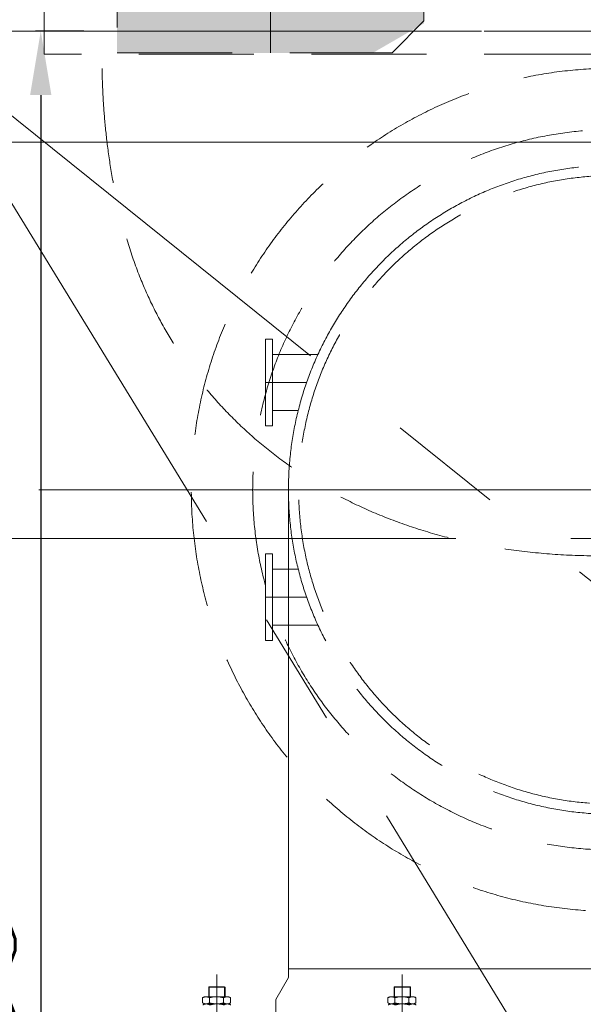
# Model space of a CAD drawing. Header units: inches. Extents: x 0 to 1545919, y 0 to 23143738.
# Tile 69 of 197: x 110484 to 112688, y 141763 to 145617. Entities that reach past the tile are written whole.
import ezdxf

# ---------------------------------------------------------------- set-up
doc = ezdxf.new("R2010")
doc.units = ezdxf.units.IN
doc.header["$LTSCALE"] = 1800
doc.header["$MEASUREMENT"] = 0
doc.linetypes.add('CENTER', pattern=[2, 1.25, -0.25, 0.25, -0.25])
doc.linetypes.add('HIDDEN', pattern=[0.375, 0.25, -0.125])
doc.layers.get('0').update_dxf_attribs({"color": 253, "lineweight": 5})
doc.layers.get('Defpoints').update_dxf_attribs({"lineweight": 18})
for name, color, linetype, lineweight in [('AUX COL', 1, 'Continuous', 18), ('CEN', 8, 'CENTER', 18), ('CONCRETE', 145, 'Continuous', 18), ('CWPIPE', 200, 'CENTER', 18), ('DIM', 4, 'Continuous', 18), ('EQUIP', 8, 'HIDDEN', 9), ('GRID', 251, 'CENTER', 18), ('HATCH', 9, 'Continuous', 18), ('HATCH-1', 252, 'Continuous', 9)]:
    doc.layers.add(name, color=color, linetype=linetype, lineweight=lineweight)
doc.styles.add('ROMANS', font='romans.shx')
doc.dimstyles.new('MAIN', dxfattribs={"dimtxt": 350, "dimasz": 250, "dimexe": 20, "dimexo": 20, "dimgap": 100, "dimtad": 1, "dimdec": 0, "dimzin": 0, "dimdsep": 46, "dimtxsty": 'ROMANS', "dimcen": 0.09, "dimclrd": 256, "dimclre": 9, "dimclrt": 256, "dimadec": 0, "dimazin": 0, "dimtfac": 1, "dimtdec": 0, "dimtofl": 0, "dimtmove": 0, "dimatfit": 3, "dimfxl": 0.18, "dimtolj": 1, "dimtzin": 0, "dimarcsym": 0})

# ---------------------------------------------------------------- blocks, each defined once
blk = doc.blocks.new('AUX COLUMNS')
at = {"layer": 'GRID'}
blk.add_line((-138037.8, 50365), (-163537.8, 50365), dxfattribs=at)
blk = doc.blocks.new('A$C72CE6A6A')
blk.add_lwpolyline([(-9950, -5400), (-7350, -8000), (16205, -8000), (16205, 8000), (-7350, 8000), (-9950, 5400), (-24150, 5400), (-24150, -5400)], close=True)
at = {"layer": 'CONCRETE'}
blk.add_lwpolyline([(-9950, -5300), (-7350, -8000), (16205, -8000), (16205, 8000), (-7350, 8000), (-9950, 5300), (-24150, 5300), (-24150, -5300)], close=True, dxfattribs=at)
blk = doc.blocks.new('CONDENSER')
at = {"layer": 'EQUIP'}
for p, q in [((-4460, -7655), (-4460, -7475)), ((4460, -7565), (-4460, -7565)), ((4460, -7655), (-4460, -7655))]:
    blk.add_line(p, q, dxfattribs=at)
for radius in [1410, 1270, 1230]:
    blk.add_circle((-2235, -9360), radius, dxfattribs=at)
blk.add_open_spline([(-2210.6, -9617.7), (-3219.2, -9642.5), (-4204.8, -8834.6), (-4235.6, -7805.8), (-4233.9, -7658.1)], degree=3, knots=[2597.743538, 2597.743538, 2597.743538, 2597.743538, 4076.905104, 4953.355651, 4953.355651, 4953.355651, 4953.355651], dxfattribs=at)
blk = doc.blocks.new('*D954')
at = {"layer": 'Defpoints', "color": 0, "transparency": 16777216}
for p in [(110754.5, 145572), (110566.2, 137537), (110754.5, 137537)]:
    blk.add_point(p, dxfattribs=at)
at = {"layer": 'DIM', "color": 9, "lineweight": -2, "transparency": 16777216}
for p, q in [((110734.5, 145572), (110546.2, 145572)), ((110734.5, 137537), (110546.2, 137537))]:
    blk.add_line(p, q, dxfattribs=at)
at = {"layer": 'DIM', "lineweight": -2, "transparency": 16777216}
blk.add_line((110566.2, 145322), (110566.2, 137787), dxfattribs=at)
at = {"layer": 'DIM', "transparency": 16777216}
for points in [[(110524.6, 145322), (110607.9, 145322), (110566.2, 145572)], [(110524.6, 137787), (110607.9, 137787), (110566.2, 137537)]]:
    blk.add_solid(points, dxfattribs=at)
at = {"layer": 'DIM', "transparency": 16777216, "insert": (110291.2, 141554.5), "char_height": 350, "attachment_point": 5, "rotation": 90, "style": 'ROMANS'}
blk.add_mtext('\\A1;8035', dxfattribs=at)
blk = doc.blocks.new('REJOINT-PIPE')
at = {"ltscale": 15}
for p, q in [((-1550, 1028), (-1550, 547.1)), ((-825, 1028), (-825, 547.1))]:
    blk.add_line(p, q, dxfattribs=at)
at = {"ltscale": 4}
for p, q in [((-1580.5, 980), (-1582, 978.5)), ((-1582, 978.5), (-1518, 978.5)), ((-1580.5, 980), (-1519.5, 980)), ((-855.5, 980), (-857, 978.5)), ((-857, 978.5), (-793, 978.5)), ((-855.5, 980), (-794.5, 980)), ((-1512.4, 940.9), (-1592.3, 940.9)), ((-1510, 940.9), (-1592.3, 940.9)), ((-1511.2, 940.9), (-1588.9, 940.9)), ((-1511.2, 940.9), (-1588.9, 940.9)), ((-1511.3, 940.9), (-1588.7, 940.9)), ((-787.4, 940.9), (-867.3, 940.9)), ((-785, 940.9), (-867.3, 940.9)), ((-786.2, 940.9), (-863.9, 940.9)), ((-786.2, 940.9), (-863.9, 940.9)), ((-786.3, 940.9), (-863.7, 940.9)), ((-1512.4, 912.9), (-1592.3, 912.9)), ((-1508.9, 912.9), (-1591.1, 912.9)), ((-1511.2, 912.9), (-1591.1, 912.9)), ((-787.4, 912.9), (-867.3, 912.9)), ((-783.9, 912.9), (-866.1, 912.9)), ((-786.2, 912.9), (-866.1, 912.9))]:
    blk.add_line(p, q, dxfattribs=at)
for p, q in [((-1582, 940.9), (-1582, 978.5)), ((-1519.5, 980), (-1518, 978.5)), ((-1518, 940.9), (-1518, 978.5)), ((-857, 940.9), (-857, 978.5)), ((-794.5, 980), (-793, 978.5)), ((-793, 940.9), (-793, 978.5)), ((-1606, 916.9), (-1606, 936.9)), ((-1578.6, 936.9), (-1578.6, 916.9)), ((-1523.7, 936.9), (-1523.7, 916.9)), ((-1496.3, 916.9), (-1496.3, 936.9)), ((-881, 916.9), (-881, 936.9)), ((-853.6, 936.9), (-853.6, 916.9)), ((-798.7, 936.9), (-798.7, 916.9)), ((-771.3, 916.9), (-771.3, 936.9))]:
    blk.add_line(p, q)
at = {"linetype": 'HIDDEN', "ltscale": 0.5}
for p, q in [((-1580.5, 980), (-1580.5, 940.9)), ((-1519.5, 980), (-1519.5, 940.9)), ((-855.5, 980), (-855.5, 940.9)), ((-794.5, 980), (-794.5, 940.9))]:
    blk.add_line(p, q, dxfattribs=at)
blk.add_lwpolyline([(-1320, 820), (1320, 820), (1320, 930), (1270, 1016.6), (1270, 1050), (-1270, 1050), (-1270, 1016.6), (-1320, 930)], close=True)
at = {"ltscale": 4}
for centre, radius, start, end in [((-1592.3, 915.3), 25.5, 57.4746, 122.5254), ((-1551.2, 845), 95.9, 73.3748, 106.6252), ((-1510, 915.3), 25.5, 57.4746, 122.5254), ((-867.3, 915.3), 25.5, 57.4746, 122.5254), ((-826.2, 845), 95.9, 73.3748, 106.6252), ((-785, 915.3), 25.5, 57.4746, 122.5254), ((-1592.3, 938.4), 25.5, 237.4746, 302.5254), ((-1591.1, 887.3), 25.5, 57.4746, 122.5254), ((-1551.2, 1008.7), 95.9, 253.3748, 286.6252), ((-1550, 817), 95.9, 73.3748, 106.6252), ((-1510, 938.4), 25.5, 237.4746, 302.5254), ((-1508.9, 887.3), 25.5, 57.4746, 122.5254), ((-867.3, 938.4), 25.5, 237.4746, 302.5254), ((-866.1, 887.3), 25.5, 57.4746, 122.5254), ((-826.2, 1008.7), 95.9, 253.3748, 286.6252), ((-825, 817), 95.9, 73.3748, 106.6252), ((-785, 938.4), 25.5, 237.4746, 302.5254), ((-783.9, 887.3), 25.5, 57.4746, 122.5254)]:
    blk.add_arc(centre, radius, start, end, dxfattribs=at)
blk = doc.blocks.new('CW-PIT')
at = {"layer": 'HATCH-1'}
h = blk.add_hatch(dxfattribs=at)
h.set_pattern_fill('AR-CONC', color=256, scale=100, style=0)
h.paths.add_polyline_path([(-3575, 7750), (-4175, 7750), (-4175, 6175), (-3575, 6175)])
h.paths.add_polyline_path([(-3175, 7750), (-3575, 7750), (-3575, 6175), (-2975, 6175), (-2975, 7634.5)])
h.paths.add_polyline_path([(-3575, 5675), (-4175, 5675), (-4175, 3400), (-3575, 3400)])
h.paths.add_polyline_path([(-2975, 5675), (-3575, 5675), (-3575, 3400), (-2975, 3400)])
h.paths.add_polyline_path([(-3575, 2600), (-4175, 2600), (-4175, 1500), (-3575, 1500)])
h.paths.add_polyline_path([(-2975, 2600), (-3575, 2600), (-3575, 1500), (-2975, 1500)])
h.paths.add_polyline_path([(-3575, 900), (-4175, 900), (-4175, -1638), (-3575, -1638)])
h.paths.add_polyline_path([(-2975, 900), (-3575, 900), (-3575, -1638), (-2975, -1638)])
h.paths.add_polyline_path([(-3575, -3498.2), (-4175, -3498.2), (-4175, -5675), (-3575, -5675)])
h.paths.add_polyline_path([(-2975, -3498.2), (-3575, -3498.2), (-3575, -5675), (-2975, -5675)])
h.paths.add_polyline_path([(-3575, -6175), (-4175, -6175), (-4175, -7650), (-3575, -7650)])
h.paths.add_polyline_path([(-2975, -6175), (-3575, -6175), (-3575, -7650), (-3175, -7650), (-2975, -7534.5)])
h.paths.add_polyline_path([(-3575, -2438), (-4175, -2438), (-4175, -2748.2), (-3575, -2748.2)])
h.paths.add_polyline_path([(-2975, -2438), (-3575, -2438), (-3575, -2748.2), (-2975, -2748.2)])
h.paths.add_polyline_path([(3575, -5375), (2975, -5375), (2975, -7534.5), (3175, -7650), (3575, -7650)])
h.paths.add_polyline_path([(4175, -5375), (3575, -5375), (3575, -7650), (4175, -7650)])
h.paths.add_polyline_path([(3575, 1750), (2975, 1750), (2975, -4875), (3575, -4875)])
h.paths.add_polyline_path([(4175, 1750), (3575, 1750), (3575, -4875), (4175, -4875)])
h.paths.add_polyline_path([(3575, 4875), (2975, 4875), (2975, 2050), (3575, 2050)])
h.paths.add_polyline_path([(4175, 4875), (3575, 4875), (3575, 2050), (4175, 2050)])
h.paths.add_polyline_path([(3575, 7750), (3175, 7750), (2975, 7634.5), (2975, 5375), (3575, 5375)])
h.paths.add_polyline_path([(4175, 7750), (3575, 7750), (3575, 5375), (4175, 5375)])
at = {"layer": 'CEN'}
blk.add_line((-3575, -7650), (-3575, 7750), dxfattribs=at)
at = {"layer": 'CONCRETE', "linetype": 'HIDDEN'}
blk.add_lwpolyline([(-3100, -7650), (-2975, -7525), (-2975, 7625), (-3100, 7750), (-4175, 7750), (-4175, -7650), (-3100, -7650)], dxfattribs=at)

msp = doc.modelspace()

# ---------------------------------------------------------------- linework, layer by layer
at = {"layer": 'CEN'}
for p, q in [((110040.003, 145572.047), (120040.003, 145572.047)), ((110040.003, 145572.047), (119540.003, 130037.047)), ((120040.003, 137537.047), (110040.003, 145572.047)), ((111606.462, 144197.047), (111445.003, 144197.047)), ((110558.378, 143777.047), (119521.627, 143777.047)), ((111606.462, 143357.047), (111445.003, 143357.047))]:
    msp.add_line(p, q, dxfattribs=at)
at = {"layer": 'CWPIPE'}
for p, q in [((111650.88, 144307.047), (111473.003, 144307.047)), ((111573.418, 144087.047), (111473.003, 144087.047)), ((111535.003, 143777.047), (111535.003, 141868.65)), ((111573.418, 143467.047), (111473.003, 143467.047)), ((111650.88, 143247.047), (111473.003, 143247.047)), ((111535.003, 141902.047), (114075.003, 141902.047))]:
    msp.add_line(p, q, dxfattribs=at)
for points in [[(111473.003, 144367.047), (111445.003, 144367.047), (111445.003, 144027.047), (111473.003, 144027.047)], [(111473.003, 143527.047), (111445.003, 143527.047), (111445.003, 143187.047), (111473.003, 143187.047)]]:
    msp.add_lwpolyline(points, close=True, dxfattribs=at)
msp.add_circle((112805.003, 143777.047), 1270, dxfattribs=at)
at = {"layer": 'EQUIP'}
msp.add_circle((112805.003, 143777.047), 1650, dxfattribs=at)

# ---------------------------------------------------------------- block references
at = {"linetype": 'HIDDEN'}
msp.add_blockref('CW-PIT', (115040.003, 153137.047), dxfattribs=at)
at = {"layer": 'AUX COL'}
msp.add_blockref('AUX COLUMNS', (271827.812, 93222.023), dxfattribs=at)
at = {"layer": 'EQUIP'}
for name, p in [('A$C72CE6A6A', (115040.003, 153137.047)), ('REJOINT-PIPE', (112805.003, 140852.047))]:
    msp.add_blockref(name, p, dxfattribs=at)
at = {"layer": 'HATCH'}
msp.add_blockref('CONDENSER', (115040.003, 153137.047), dxfattribs=at)

# ---------------------------------------------------------------- dimensions: what is measured, and where the dimension line sits
at = {"layer": 'DIM'}
dim = msp.add_linear_dim(base=(110566.242, 137537.047), p1=(110754.455, 145572.047), p2=(110754.455, 137537.047), angle=90, dimstyle='MAIN', override={"dimtmove": 0}, dxfattribs=at)
dim.commit()
dim.dimension.update_dxf_attribs({"geometry": '*D954', "text_midpoint": (110291.242, 141554.547)})

doc.saveas('drawing.dxf')
